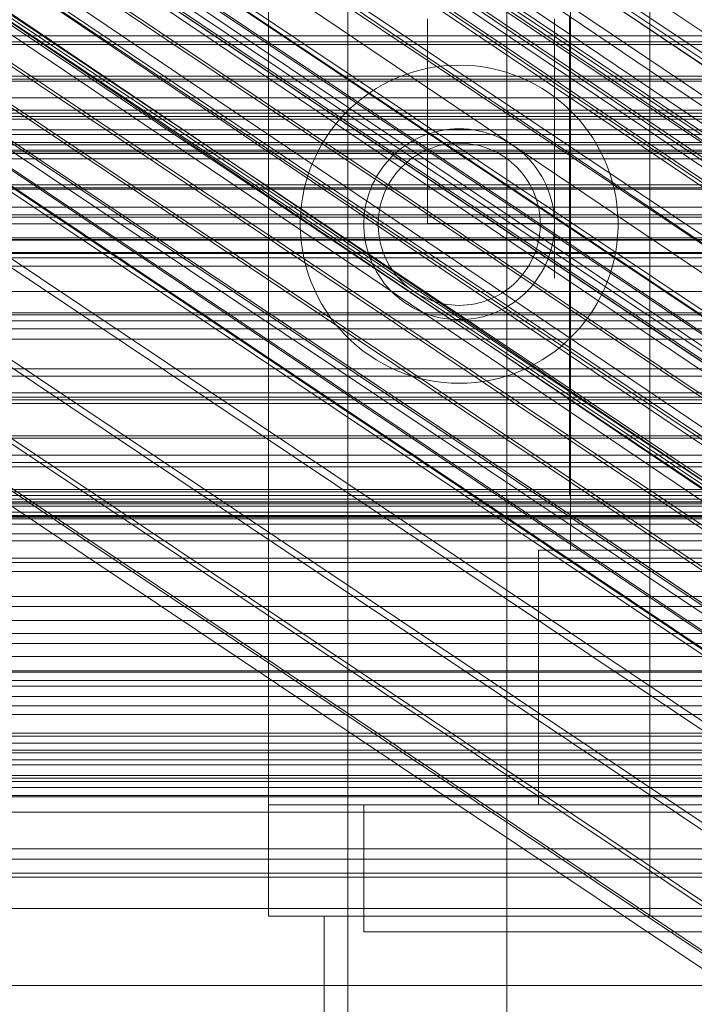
# Model space of a CAD drawing. Header units: millimetres. Extents: x -3490 to 61924, y -72580 to 6847.
# Tile 126 of 256: x -281 to -238, y -34808 to -34746. Entities that reach past the tile are written whole.
import ezdxf

# ---------------------------------------------------------------- set-up
doc = ezdxf.new("R2010")
doc.units = ezdxf.units.MM
for name, color, linetype, lineweight in [('COTAS_O', 1, 'Continuous', 0), ('COTAS_P', 1, 'Continuous', 0), ('frontal_briquetadora', 7, 'Continuous', 0), ('frontal_C01', 7, 'Continuous', 0), ('frontal_C02', 7, 'Continuous', 0), ('frontal_C03', 7, 'Continuous', 0), ('frontal_C05', 7, 'Continuous', 0), ('frontal_mezcladora', 7, 'Continuous', 0)]:
    doc.layers.add(name, color=color, linetype=linetype, lineweight=lineweight)
doc.dimstyles.new('R19_100', dxfattribs={"dimtxt": 250, "dimasz": 150, "dimexe": 150, "dimexo": 80, "dimgap": 100, "dimtad": 1, "dimtih": 1, "dimtoh": 1, "dimdsep": 46, "dimcen": 0.09, "dimadec": 0, "dimazin": 0, "dimtfac": 1, "dimtdec": 4, "dimtofl": 0, "dimtmove": 0, "dimatfit": 3, "dimfxl": 1, "dimtolj": 1, "dimtzin": 0, "dimarcsym": 0})

# ---------------------------------------------------------------- blocks, each defined once
blk = doc.blocks.new('DIM_R29_52')
at = {"layer": 'COTAS_P'}
for p, q in [((-1750, -34600), (-1600, -34555)), ((2600, -34600), (2450, -34555)), ((-1750, -35500), (-1750, -34600)), ((-1750, -34600), (2600, -34600)), ((-1750, -34600), (-1600, -34645)), ((2600, -34600), (2450, -34645)), ((2600, -35500), (2600, -34600))]:
    blk.add_line(p, q, dxfattribs=at)
blk.add_text('4350 P', height=250, dxfattribs=at).set_placement((425, -34500))
blk = doc.blocks.new('DIM_R29_60')
at = {"layer": 'COTAS_O'}
for p, q in [((-650, -33700), (50, -33700)), ((50, -33700), (5, -33850)), ((50, -34900), (50, -33700)), ((50, -33700), (95, -33850)), ((50, -34900), (5, -34750)), ((50, -34900), (95, -34750)), ((-650, -34900), (50, -34900))]:
    blk.add_line(p, q, dxfattribs=at)
blk.add_text('1200 O', height=250, rotation=90, dxfattribs=at).set_placement((-50, -34300))
blk = doc.blocks.new('DIM_R29_61')
at = {"layer": 'COTAS_O'}
for p, q in [((-650, -34200), (-500, -34155)), ((650, -34200), (500, -34155)), ((-650, -34900), (-650, -34200)), ((-650, -34200), (650, -34200)), ((-650, -34200), (-500, -34245)), ((650, -34200), (500, -34245)), ((650, -34900), (650, -34200))]:
    blk.add_line(p, q, dxfattribs=at)
blk.add_text('1300 O', height=250, dxfattribs=at).set_placement((0, -34100))
blk = doc.blocks.new('DIM_R29_66')
at = {"layer": 'COTAS_P'}
for p, q in [((-305, -34680), (395, -34680)), ((395, -34680), (350, -34830)), ((395, -36000), (395, -34680)), ((395, -34680), (440, -34830)), ((395, -36000), (350, -35850)), ((395, -36000), (440, -35850)), ((-305, -36000), (395, -36000))]:
    blk.add_line(p, q, dxfattribs=at)
blk.add_text('1320 P', height=250, rotation=90, dxfattribs=at).set_placement((295, -35340))

msp = doc.modelspace()

# ---------------------------------------------------------------- linework, layer by layer
at = {"layer": 'frontal_briquetadora'}
for p, q in [((-430, -34750), (-210, -34750)), ((-320, -34750), (-210, -34750)), ((-490, -34760), (490, -34760)), ((-490, -34760), (340, -34760))]:
    msp.add_line(p, q, dxfattribs=at)
at = {"layer": 'frontal_C01'}
for p, q in [((-250, -33373.251), (-250, -35948.844)), ((-250, -35953.656), (-250, -33378.064)), ((-362.578, -34664.745), (-148.779, -34808.973)), ((-360.017, -34665.724), (-146.218, -34809.952)), ((-363.648, -34666.6), (-149.85, -34810.829)), ((-361.352, -34667.478), (-147.554, -34811.707)), ((-364.471, -34668.231), (-150.672, -34812.459)), ((-362.596, -34668.948), (-148.798, -34813.176)), ((-364.989, -34669.525), (-151.191, -34813.754)), ((-363.664, -34670.032), (-149.865, -34814.26)), ((-365.168, -34670.395), (-151.369, -34814.623)), ((-364.995, -34670.781), (-151.196, -34815.01)), ((-364.482, -34670.657), (-150.683, -34814.886)), ((-349.002, -34671.814), (-164.693, -34796.149)), ((-352.519, -34677.329), (-168.21, -34801.664)), ((-345.291, -34680.092), (-160.982, -34804.427)), ((-355.541, -34682.566), (-171.232, -34806.901)), ((-349.061, -34685.044), (-164.752, -34809.378)), ((-357.863, -34687.168), (-173.554, -34811.502)), ((-352.572, -34689.191), (-168.263, -34813.525)), ((-359.326, -34690.82), (-175.016, -34815.155)), ((-355.584, -34692.251), (-171.275, -34816.586)), ((-359.83, -34693.275), (-175.521, -34817.61)), ((-359.341, -34694.365), (-175.032, -34818.7)), ((-357.893, -34694.016), (-173.584, -34818.351)), ((-440, -34747.533), (440, -34747.533)), ((-440, -34747.708), (440, -34747.708)), ((440, -34749.694), (-440, -34749.694)), ((-440, -34749.888), (440, -34749.888)), ((-311.15, -34751.836), (311.15, -34751.836)), ((-440, -34752.019), (440, -34752.019)), ((-440, -34752.221), (440, -34752.221)), ((-311.15, -34752.404), (311.15, -34752.404)), ((-440, -34754.352), (440, -34754.352)), ((-440, -34754.547), (440, -34754.547)), ((-440, -34756.533), (440, -34756.533)), ((-440, -34756.707), (440, -34756.707)), ((-440, -34758.412), (440, -34758.412)), ((-440, -34758.555), (440, -34758.555)), ((-311.15, -34758.419), (311.15, -34758.419)), ((-311.15, -34758.968), (311.15, -34758.968)), ((-440, -34759.864), (440, -34759.864)), ((-440, -34759.964), (440, -34759.964)), ((-440, -34760.787), (440, -34760.787)), ((-440, -34760.839), (440, -34760.839)), ((-440, -34761.12), (440, -34761.12)), ((-311.15, -34764.573), (311.15, -34764.573)), ((-311.15, -34765.066), (311.15, -34765.066)), ((-311.15, -34769.878), (311.15, -34769.878)), ((-311.15, -34770.281), (311.15, -34770.281)), ((-311.15, -34773.974), (311.15, -34773.974)), ((-311.15, -34774.258), (311.15, -34774.258)), ((-311.15, -34776.58), (311.15, -34776.58)), ((-311.15, -34776.727), (311.15, -34776.727)), ((-311.15, -34777.519), (311.15, -34777.519))]:
    msp.add_line(p, q, dxfattribs=at)
at = {"layer": 'frontal_C02'}
for p, q in [((-250, -32921.727), (-250, -35767.183)), ((-250, -35771.953), (-250, -32926.497)), ((-334.938, -34683.924), (-150.629, -34807.179)), ((-355.53, -34686.023), (-141.731, -34828.998)), ((-355.017, -34685.967), (-141.218, -34828.942)), ((-331.197, -34686.098), (-146.887, -34809.352)), ((-356.348, -34686.585), (-142.549, -34829.561)), ((-354.844, -34686.421), (-141.045, -34829.397)), ((-337.95, -34686.833), (-153.641, -34810.088)), ((-355.022, -34687.355), (-141.224, -34830.331)), ((-357.415, -34687.616), (-143.617, -34830.591)), ((-355.541, -34688.705), (-141.742, -34831.681)), ((-358.659, -34689.045), (-144.861, -34832.02)), ((-332.659, -34689.907), (-148.35, -34813.162)), ((-356.363, -34690.379), (-142.565, -34833.354)), ((-146.196, -34833.75), (-359.995, -34690.774)), ((-341.461, -34690.866), (-157.152, -34814.12)), ((-357.434, -34692.262), (-143.635, -34835.238)), ((-361.332, -34692.687), (-147.533, -34835.662)), ((-358.68, -34694.227), (-144.881, -34837.202)), ((-362.578, -34694.652), (-148.779, -34837.627)), ((-334.981, -34694.63), (-150.672, -34817.885)), ((-360.017, -34696.139), (-146.218, -34839.115)), ((-160.922, -34819.001), (-345.231, -34695.747)), ((-363.648, -34696.535), (-149.85, -34839.51)), ((-361.352, -34697.869), (-147.554, -34840.844)), ((-364.471, -34698.209), (-150.672, -34841.184)), ((-362.596, -34699.298), (-148.798, -34842.273)), ((-364.989, -34699.558), (-151.191, -34842.534)), ((-338.003, -34699.946), (-153.694, -34823.2)), ((-365.168, -34700.492), (-151.369, -34843.468)), ((-363.664, -34700.329), (-149.865, -34843.304)), ((-364.995, -34700.947), (-151.196, -34843.922)), ((-364.482, -34700.891), (-150.683, -34843.866)), ((-349.002, -34701.144), (-164.693, -34824.398)), ((-341.52, -34705.491), (-157.211, -34828.745)), ((-352.519, -34706.689), (-168.21, -34829.943)), ((-345.291, -34710.888), (-160.982, -34834.142)), ((-355.541, -34712.004), (-171.232, -34835.259)), ((-349.061, -34715.769), (-164.752, -34839.023)), ((-357.863, -34716.728), (-173.554, -34839.982)), ((-352.572, -34719.801), (-168.263, -34843.056)), ((-359.326, -34720.537), (-175.016, -34843.792)), ((-355.584, -34722.71), (-171.275, -34845.965)), ((-359.83, -34723.173), (-175.521, -34846.427)), ((-359.341, -34724.456), (-175.032, -34847.71)), ((-357.893, -34724.298), (-173.584, -34847.553)), ((430, -34772.309), (-430, -34772.309)), ((430, -34777.309), (-430, -34777.309))]:
    msp.add_line(p, q, dxfattribs=at)
at = {"layer": 'frontal_C03'}
for p, q in [((-1250, -34747.145), (1250, -34747.145)), ((1250, -34749.997), (-1250, -34749.997)), ((1250, -34751.054), (-1250, -34751.054)), ((-1250, -34753.07), (1250, -34753.07)), ((1250, -34753.361), (-1250, -34753.361)), ((-1250, -34753.868), (1250, -34753.868)), ((1250, -34754.015), (-1250, -34754.015)), ((-1250, -34754.452), (1250, -34754.452)), ((1250, -34754.896), (-1250, -34754.896)), ((-1250, -34756.79), (1250, -34756.79)), ((-1250, -34757.92), (1250, -34757.92)), ((-1250, -34761.639), (1250, -34761.639)), ((-1250, -34763.236), (1250, -34763.236)), ((1250, -34764.703), (-1250, -34764.703)), ((1250, -34765.584), (-1250, -34765.584)), ((1250, -34766.237), (-1250, -34766.237)), ((-1250, -34768.083), (1250, -34768.083)), ((1250, -34768.545), (-1250, -34768.545)), ((-1250, -34769.602), (1250, -34769.602)), ((-1250, -34770.038), (1250, -34770.038)), ((1250, -34772.454), (-1250, -34772.454)), ((1250, -34773.512), (-1250, -34773.512)), ((-1268, -34776.056), (1268, -34776.056)), ((-1250, -34775.683), (1250, -34775.683)), ((1250, -34775.819), (-1250, -34775.819)), ((-1268, -34776.28), (1268, -34776.28)), ((-1268, -34776.445), (1268, -34776.445)), ((1250, -34776.473), (-1250, -34776.473)), ((-1268, -34777.102), (1268, -34777.102)), ((1250, -34777.354), (-1250, -34777.354)), ((-1268, -34777.42), (1268, -34777.42)), ((1250, -34777.864), (-1250, -34777.864)), ((-1268, -34778.466), (1268, -34778.466)), ((-1268, -34778.915), (1268, -34778.915)), ((-1268, -34780.278), (1268, -34780.278)), ((-1268, -34780.828), (1268, -34780.828)), ((-1268, -34782.416), (1268, -34782.416)), ((1268, -34783.029), (-1268, -34783.029)), ((-1250, -34783.921), (1250, -34783.921)), ((-1268, -34784.733), (1268, -34784.733)), ((-1268, -34785.368), (1268, -34785.368)), ((-1250, -34786.18), (1250, -34786.18)), ((-1268, -34787.072), (1268, -34787.072)), ((1250, -34787.16), (-1250, -34787.16)), ((-1268, -34787.685), (1268, -34787.685)), ((1250, -34788.042), (-1250, -34788.042)), ((1250, -34788.695), (-1250, -34788.695)), ((-1268, -34789.273), (1268, -34789.273)), ((-1268, -34789.823), (1268, -34789.823)), ((-1268, -34791.186), (1268, -34791.186)), ((1250, -34791.003), (-1250, -34791.003)), ((-1268, -34791.635), (1268, -34791.635)), ((-1250, -34792.06), (1250, -34792.06)), ((-1268, -34792.681), (1268, -34792.681)), ((-1250, -34792.237), (1250, -34792.237)), ((-1268, -34792.999), (1268, -34792.999)), ((-1268, -34793.656), (1268, -34793.656)), ((-1268, -34793.821), (1268, -34793.821)), ((-1268, -34794.045), (1268, -34794.045)), ((-1250, -34794.418), (1250, -34794.418)), ((1250, -34794.912), (-1250, -34794.912)), ((1250, -34795.969), (-1250, -34795.969)), ((1250, -34798.277), (-1250, -34798.277)), ((1250, -34798.93), (-1250, -34798.93)), ((1250, -34799.812), (-1250, -34799.812)), ((-1250, -34800.063), (1250, -34800.063)), ((-1250, -34802.018), (1250, -34802.018)), ((-1250, -34806.865), (1250, -34806.865))]:
    msp.add_line(p, q, dxfattribs=at)
at = {"layer": 'frontal_C05'}
for p, q in [((-265, -34742.5), (-265, -34802.5)), ((-241, -34742.5), (-241, -34802.5)), ((-265, -34745.5), (-265, -34795.5)), ((-246, -34779.5), (-246, -34745.5)), ((-241, -34745.5), (-241, -34795.5)), ((-246.05, -34745.977), (-246.05, -34746.538)), ((-246, -34746.594), (-246, -34746.031)), ((-265, -34746.5), (-265, -34746.516)), ((-265, -34746.516), (-265, -34746.562)), ((-265, -34746.562), (-265, -34746.64)), ((-265, -34746.64), (-265, -34746.748)), ((-265, -34746.748), (-265, -34746.887)), ((-265, -34746.887), (-265, -34747.055)), ((-246.05, -34746.5), (-246.05, -34746.516)), ((-246.05, -34746.562), (-246.05, -34746.516)), ((-246.05, -34746.538), (-246.05, -34747.13)), ((-246.05, -34746.64), (-246.05, -34746.562)), ((-246.05, -34746.748), (-246.05, -34746.64)), ((-246.05, -34746.887), (-246.05, -34746.748)), ((-246.05, -34747.055), (-246.05, -34746.887)), ((-246, -34747.187), (-246, -34746.594)), ((-265, -34747.055), (-265, -34747.254)), ((-265, -34747.254), (-265, -34747.482)), ((-265, -34747.482), (-265, -34747.738)), ((-246.05, -34747.254), (-246.05, -34747.055)), ((-246.05, -34747.13), (-246.05, -34747.751)), ((-246.05, -34747.482), (-246.05, -34747.254)), ((-246.05, -34747.738), (-246.05, -34747.482)), ((-246, -34747.81), (-246, -34747.187)), ((-265, -34747.738), (-265, -34748.022)), ((-265, -34748.022), (-265, -34748.334)), ((-246.05, -34748.022), (-246.05, -34747.738)), ((-246.05, -34747.751), (-246.05, -34748.401)), ((-246.05, -34748.334), (-246.05, -34748.022)), ((-246, -34748.46), (-246, -34747.81)), ((-265, -34748.334), (-265, -34748.672)), ((-265, -34748.672), (-265, -34749.036)), ((-246.05, -34748.672), (-246.05, -34748.334)), ((-246.05, -34748.401), (-246.05, -34749.076)), ((-246.05, -34749.036), (-246.05, -34748.672)), ((-246, -34749.137), (-246, -34748.46)), ((-265, -34749.036), (-265, -34749.424)), ((-265, -34749.424), (-265, -34749.837)), ((-255.948, -34749.444), (-256.42, -34749.603)), ((-255.468, -34749.309), (-255.948, -34749.444)), ((-254.981, -34749.198), (-255.468, -34749.309)), ((-254.49, -34749.112), (-254.981, -34749.198)), ((-253.996, -34749.05), (-254.49, -34749.112)), ((-253.498, -34749.012), (-253.996, -34749.05)), ((-253, -34749), (-253.498, -34749.012)), ((-253, -34749), (-252.502, -34749.012)), ((-252.004, -34749.05), (-252.502, -34749.012)), ((-251.51, -34749.112), (-252.004, -34749.05)), ((-251.019, -34749.198), (-251.51, -34749.112)), ((-250.532, -34749.309), (-251.019, -34749.198)), ((-250.052, -34749.444), (-250.532, -34749.309)), ((-249.58, -34749.603), (-250.052, -34749.444)), ((-246.05, -34749.424), (-246.05, -34749.036)), ((-246.05, -34749.076), (-246.05, -34749.777)), ((-246.05, -34749.837), (-246.05, -34749.424)), ((-246, -34749.838), (-246, -34749.137)), ((-265, -34749.837), (-265, -34750.272)), ((-257.339, -34749.99), (-257.783, -34750.218)), ((-256.884, -34749.785), (-257.339, -34749.99)), ((-256.42, -34749.603), (-256.884, -34749.785)), ((-249.116, -34749.785), (-249.58, -34749.603)), ((-248.661, -34749.99), (-249.116, -34749.785)), ((-248.217, -34750.218), (-248.661, -34749.99)), ((-246.05, -34749.777), (-246.05, -34750.5)), ((-246.05, -34750.272), (-246.05, -34749.837)), ((-246, -34750.562), (-246, -34749.838)), ((-265, -34750.272), (-265, -34750.729)), ((-265, -34750.729), (-265, -34751.206)), ((-258.633, -34750.738), (-259.038, -34751.029)), ((-258.214, -34750.467), (-258.633, -34750.738)), ((-257.783, -34750.218), (-258.214, -34750.467)), ((-247.786, -34750.467), (-248.217, -34750.218)), ((-247.367, -34750.738), (-247.786, -34750.467)), ((-246.962, -34751.029), (-247.367, -34750.738)), ((-246.05, -34750.729), (-246.05, -34750.272)), ((-246.05, -34750.5), (-246.05, -34751.244)), ((-246.05, -34751.206), (-246.05, -34750.729)), ((-246, -34751.306), (-246, -34750.562)), ((-265, -34751.206), (-265, -34751.703)), ((-259.428, -34751.34), (-259.802, -34751.669)), ((-259.038, -34751.029), (-259.428, -34751.34)), ((-246.572, -34751.34), (-246.962, -34751.029)), ((-246.198, -34751.669), (-246.572, -34751.34)), ((-246.05, -34751.703), (-246.05, -34751.206)), ((-246.05, -34751.244), (-246.05, -34752.008)), ((-246, -34752.07), (-246, -34751.306)), ((-265, -34751.703), (-265, -34752.218)), ((-259.802, -34751.669), (-260.159, -34752.018)), ((-245.841, -34752.018), (-246.198, -34751.669)), ((-246.05, -34752.218), (-246.05, -34751.703)), ((-265, -34752.218), (-265, -34752.75)), ((-260.498, -34752.383), (-260.818, -34752.765)), ((-260.159, -34752.018), (-260.498, -34752.383)), ((-246.05, -34752.008), (-246.05, -34752.789)), ((-246.05, -34752.75), (-246.05, -34752.218)), ((-246, -34752.851), (-246, -34752.07)), ((-245.502, -34752.383), (-245.841, -34752.018)), ((-245.182, -34752.765), (-245.502, -34752.383)), ((-265, -34752.75), (-265, -34753.297)), ((-261.119, -34753.163), (-261.4, -34753.575)), ((-260.818, -34752.765), (-261.119, -34753.163)), ((-254.481, -34753.186), (-254.769, -34753.267)), ((-254.189, -34753.119), (-254.481, -34753.186)), ((-253.894, -34753.067), (-254.189, -34753.119)), ((-253.597, -34753.03), (-253.894, -34753.067)), ((-253.299, -34753.007), (-253.597, -34753.03)), ((-253, -34753), (-253.299, -34753.007)), ((-253, -34753), (-252.701, -34753.007)), ((-252.403, -34753.03), (-252.701, -34753.007)), ((-252.106, -34753.067), (-252.403, -34753.03)), ((-251.811, -34753.119), (-252.106, -34753.067)), ((-251.519, -34753.186), (-251.811, -34753.119)), ((-251.231, -34753.267), (-251.519, -34753.186)), ((-246.05, -34753.297), (-246.05, -34752.75)), ((-246.05, -34752.789), (-246.05, -34753.586)), ((-246, -34753.647), (-246, -34752.851)), ((-244.881, -34753.163), (-245.182, -34752.765)), ((-244.6, -34753.575), (-244.881, -34753.163)), ((-265, -34753.297), (-265, -34753.859)), ((-261.4, -34753.575), (-261.66, -34754)), ((-255.87, -34753.731), (-256.129, -34753.88)), ((-255.603, -34753.594), (-255.87, -34753.731)), ((-255.331, -34753.471), (-255.603, -34753.594)), ((-255.052, -34753.362), (-255.331, -34753.471)), ((-254.769, -34753.267), (-255.052, -34753.362)), ((-250.948, -34753.362), (-251.231, -34753.267)), ((-250.669, -34753.471), (-250.948, -34753.362)), ((-250.397, -34753.594), (-250.669, -34753.471)), ((-250.13, -34753.731), (-250.397, -34753.594)), ((-249.871, -34753.88), (-250.13, -34753.731)), ((-246.05, -34753.859), (-246.05, -34753.297)), ((-246.05, -34753.586), (-246.05, -34754.396)), ((-246, -34754.456), (-246, -34753.647)), ((-244.34, -34754), (-244.6, -34753.575)), ((-265, -34753.859), (-265, -34754.433)), ((-265, -34754.433), (-265, -34755.019)), ((-261.899, -34754.438), (-262.115, -34754.887)), ((-261.66, -34754), (-261.899, -34754.438)), ((-256.857, -34754.404), (-257.081, -34754.602)), ((-256.623, -34754.217), (-256.857, -34754.404)), ((-256.38, -34754.043), (-256.623, -34754.217)), ((-256.129, -34753.88), (-256.38, -34754.043)), ((-255.439, -34754.521), (-255.213, -34754.405)), ((-255.213, -34754.405), (-254.981, -34754.3)), ((-254.981, -34754.3), (-254.744, -34754.208)), ((-254.744, -34754.208), (-254.503, -34754.127)), ((-254.503, -34754.127), (-254.258, -34754.058)), ((-254.258, -34754.058), (-254.011, -34754.001)), ((-254.011, -34754.001), (-253.76, -34753.957)), ((-253.76, -34753.957), (-253.508, -34753.925)), ((-253.508, -34753.925), (-253.254, -34753.906)), ((-253, -34753.9), (-253.254, -34753.906)), ((-253, -34753.9), (-252.746, -34753.906)), ((-252.746, -34753.906), (-252.492, -34753.925)), ((-252.492, -34753.925), (-252.24, -34753.957)), ((-252.24, -34753.957), (-251.989, -34754.001)), ((-251.989, -34754.001), (-251.742, -34754.058)), ((-251.742, -34754.058), (-251.497, -34754.127)), ((-251.497, -34754.127), (-251.256, -34754.208)), ((-251.256, -34754.208), (-251.019, -34754.3)), ((-251.019, -34754.3), (-250.787, -34754.405)), ((-250.787, -34754.405), (-250.561, -34754.521)), ((-249.62, -34754.043), (-249.871, -34753.88)), ((-249.377, -34754.217), (-249.62, -34754.043)), ((-249.143, -34754.404), (-249.377, -34754.217)), ((-248.919, -34754.602), (-249.143, -34754.404)), ((-246.05, -34754.433), (-246.05, -34753.859)), ((-246.05, -34754.396), (-246.05, -34755.217)), ((-246.05, -34755.019), (-246.05, -34754.433)), ((-246, -34755.277), (-246, -34754.456)), ((-244.101, -34754.438), (-244.34, -34754)), ((-243.885, -34754.887), (-244.101, -34754.438)), ((-265, -34755.019), (-265, -34755.614)), ((-262.115, -34754.887), (-262.309, -34755.347)), ((-257.499, -34755.03), (-257.691, -34755.259)), ((-257.295, -34754.811), (-257.499, -34755.03)), ((-257.081, -34754.602), (-257.295, -34754.811)), ((-256.278, -34755.093), (-256.079, -34754.935)), ((-256.079, -34754.935), (-255.873, -34754.786)), ((-255.873, -34754.786), (-255.659, -34754.648)), ((-255.659, -34754.648), (-255.439, -34754.521)), ((-250.561, -34754.521), (-250.341, -34754.648)), ((-250.341, -34754.648), (-250.127, -34754.786)), ((-250.127, -34754.786), (-249.921, -34754.935)), ((-249.921, -34754.935), (-249.722, -34755.093)), ((-248.705, -34754.811), (-248.919, -34754.602)), ((-248.501, -34755.03), (-248.705, -34754.811)), ((-248.309, -34755.259), (-248.501, -34755.03)), ((-246.05, -34755.614), (-246.05, -34755.019)), ((-243.691, -34755.347), (-243.885, -34754.887)), ((-265, -34755.617), (-265, -34755.604)), ((-265, -34755.614), (-265, -34756.218)), ((-265, -34755.638), (-265, -34755.617)), ((-265, -34755.667), (-265, -34755.638)), ((-265, -34755.705), (-265, -34755.667)), ((-262.309, -34755.347), (-262.479, -34755.815)), ((-257.872, -34755.498), (-258.04, -34755.745)), ((-257.691, -34755.259), (-257.872, -34755.498)), ((-256.987, -34755.82), (-256.824, -34755.625)), ((-256.824, -34755.625), (-256.651, -34755.439)), ((-256.651, -34755.439), (-256.469, -34755.261)), ((-256.469, -34755.261), (-256.278, -34755.093)), ((-249.722, -34755.093), (-249.531, -34755.261)), ((-249.531, -34755.261), (-249.349, -34755.439)), ((-249.349, -34755.439), (-249.176, -34755.625)), ((-249.176, -34755.625), (-249.013, -34755.82)), ((-248.128, -34755.498), (-248.309, -34755.259)), ((-247.96, -34755.745), (-248.128, -34755.498)), ((-247, -34755.604), (-247, -34755.617)), ((-247, -34755.617), (-247, -34755.638)), ((-247, -34755.638), (-247, -34755.667)), ((-247, -34755.667), (-247, -34755.705)), ((-246.05, -34755.217), (-246.05, -34756.048)), ((-246.05, -34756.218), (-246.05, -34755.614)), ((-246, -34756.106), (-246, -34755.277)), ((-243.521, -34755.815), (-243.691, -34755.347)), ((-265, -34755.751), (-265, -34755.705)), ((-265, -34755.805), (-265, -34755.751)), ((-265, -34755.867), (-265, -34755.805)), ((-265, -34755.937), (-265, -34755.867)), ((-265, -34756.014), (-265, -34755.937)), ((-265, -34756.099), (-265, -34756.014)), ((-265, -34756.191), (-265, -34756.099)), ((-265, -34756.29), (-265, -34756.191)), ((-265, -34756.218), (-265, -34756.829)), ((-265, -34756.395), (-265, -34756.29)), ((-262.626, -34756.292), (-262.749, -34756.775)), ((-262.479, -34755.815), (-262.626, -34756.292)), ((-258.339, -34756.263), (-258.469, -34756.532)), ((-258.196, -34756), (-258.339, -34756.263)), ((-258.04, -34755.745), (-258.196, -34756)), ((-257.417, -34756.45), (-257.284, -34756.233)), ((-257.284, -34756.233), (-257.141, -34756.023)), ((-257.141, -34756.023), (-256.987, -34755.82)), ((-249.013, -34755.82), (-248.859, -34756.023)), ((-248.859, -34756.023), (-248.716, -34756.233)), ((-248.716, -34756.233), (-248.583, -34756.45)), ((-247.804, -34756), (-247.96, -34755.745)), ((-247.661, -34756.263), (-247.804, -34756)), ((-247.531, -34756.532), (-247.661, -34756.263)), ((-247, -34755.705), (-247, -34755.751)), ((-247, -34755.751), (-247, -34755.805)), ((-247, -34755.805), (-247, -34755.867)), ((-247, -34755.867), (-247, -34755.937)), ((-247, -34755.937), (-247, -34756.014)), ((-247, -34756.014), (-247, -34756.099)), ((-247, -34756.099), (-247, -34756.191)), ((-247, -34756.191), (-247, -34756.29)), ((-247, -34756.29), (-247, -34756.395)), ((-246.05, -34756.048), (-246.05, -34756.886)), ((-246.05, -34756.829), (-246.05, -34756.218)), ((-246, -34756.943), (-246, -34756.106)), ((-243.374, -34756.292), (-243.521, -34755.815)), ((-243.251, -34756.775), (-243.374, -34756.292)), ((-265, -34756.508), (-265, -34756.395)), ((-265, -34756.626), (-265, -34756.508)), ((-265, -34756.75), (-265, -34756.626)), ((-265, -34756.88), (-265, -34756.75)), ((-265, -34756.829), (-265, -34757.446)), ((-265, -34757.015), (-265, -34756.88)), ((-262.749, -34756.775), (-262.848, -34757.264)), ((-258.585, -34756.808), (-258.688, -34757.089)), ((-258.469, -34756.532), (-258.585, -34756.808)), ((-257.747, -34757.137), (-257.649, -34756.902)), ((-257.649, -34756.902), (-257.538, -34756.673)), ((-257.538, -34756.673), (-257.417, -34756.45)), ((-248.583, -34756.45), (-248.462, -34756.673)), ((-248.462, -34756.673), (-248.351, -34756.902)), ((-248.351, -34756.902), (-248.253, -34757.137)), ((-247.415, -34756.808), (-247.531, -34756.532)), ((-247.312, -34757.089), (-247.415, -34756.808)), ((-247, -34756.395), (-247, -34756.508)), ((-247, -34756.508), (-247, -34756.626)), ((-247, -34756.626), (-247, -34756.75)), ((-247, -34756.75), (-247, -34756.88)), ((-247, -34756.88), (-247, -34757.015)), ((-246.05, -34757.446), (-246.05, -34756.829)), ((-246.05, -34756.886), (-246.05, -34757.73)), ((-243.152, -34757.264), (-243.251, -34756.775)), ((-265, -34757.155), (-265, -34757.015)), ((-265, -34757.3), (-265, -34757.155)), ((-265, -34757.449), (-265, -34757.3)), ((-265, -34757.446), (-265, -34758.066)), ((-265, -34757.602), (-265, -34757.449)), ((-262.848, -34757.264), (-262.922, -34757.757)), ((-258.776, -34757.375), (-258.85, -34757.665)), ((-258.688, -34757.089), (-258.776, -34757.375)), ((-257.909, -34757.619), (-257.834, -34757.376)), ((-257.834, -34757.376), (-257.747, -34757.137)), ((-248.253, -34757.137), (-248.166, -34757.376)), ((-248.166, -34757.376), (-248.091, -34757.619)), ((-247.224, -34757.375), (-247.312, -34757.089)), ((-247.15, -34757.665), (-247.224, -34757.375)), ((-247, -34757.015), (-247, -34757.155)), ((-247, -34757.155), (-247, -34757.3)), ((-247, -34757.3), (-247, -34757.449)), ((-247, -34757.449), (-247, -34757.602)), ((-246.05, -34758.066), (-246.05, -34757.446)), ((-246, -34757.785), (-246, -34756.943)), ((-243.078, -34757.757), (-243.152, -34757.264)), ((-265, -34757.758), (-265, -34757.602)), ((-265, -34757.917), (-265, -34757.758)), ((-265, -34758.079), (-265, -34757.917)), ((-265, -34758.066), (-265, -34758.688)), ((-265, -34758.243), (-265, -34758.079)), ((-262.922, -34757.757), (-262.972, -34758.253)), ((-258.909, -34757.958), (-258.953, -34758.254)), ((-258.85, -34757.665), (-258.909, -34757.958)), ((-258.06, -34758.366), (-258.023, -34758.114)), ((-258.023, -34758.114), (-257.972, -34757.865)), ((-257.972, -34757.865), (-257.909, -34757.619)), ((-248.091, -34757.619), (-248.028, -34757.865)), ((-248.028, -34757.865), (-247.977, -34758.114)), ((-247.977, -34758.114), (-247.94, -34758.366)), ((-247.091, -34757.958), (-247.15, -34757.665)), ((-247.047, -34758.254), (-247.091, -34757.958)), ((-247, -34757.602), (-247, -34757.758)), ((-247, -34757.758), (-247, -34757.917)), ((-247, -34757.917), (-247, -34758.079)), ((-247, -34758.079), (-247, -34758.243)), ((-246.05, -34757.73), (-246.05, -34758.576)), ((-246.05, -34758.688), (-246.05, -34758.066)), ((-246, -34758.63), (-246, -34757.785)), ((-243.028, -34758.253), (-243.078, -34757.757)), ((-265, -34758.41), (-265, -34758.243)), ((-265, -34758.577), (-265, -34758.41)), ((-265, -34758.746), (-265, -34758.577)), ((-265, -34758.688), (-265, -34759.312)), ((-265, -34758.915), (-265, -34758.746)), ((-262.972, -34758.253), (-262.997, -34758.751)), ((-262.997, -34758.751), (-262.997, -34759.249)), ((-258.983, -34758.552), (-258.998, -34758.85)), ((-258.953, -34758.254), (-258.983, -34758.552)), ((-258.098, -34758.873), (-258.086, -34758.619)), ((-258.086, -34758.619), (-258.06, -34758.366)), ((-247.94, -34758.366), (-247.914, -34758.619)), ((-247.914, -34758.619), (-247.902, -34758.873)), ((-247.017, -34758.552), (-247.047, -34758.254)), ((-247.002, -34758.85), (-247.017, -34758.552)), ((-247, -34758.243), (-247, -34758.41)), ((-247, -34758.41), (-247, -34758.577)), ((-247, -34758.577), (-247, -34758.746)), ((-247, -34758.746), (-247, -34758.915)), ((-246.05, -34758.576), (-246.05, -34759.424)), ((-246.05, -34759.312), (-246.05, -34758.688)), ((-246, -34759.476), (-246, -34758.63)), ((-243.003, -34758.751), (-243.028, -34758.253)), ((-243.003, -34759.249), (-243.003, -34758.751)), ((-265, -34759.085), (-265, -34758.915)), ((-265, -34759.254), (-265, -34759.085)), ((-265, -34759.423), (-265, -34759.254)), ((-265, -34759.312), (-265, -34759.934)), ((-262.997, -34759.249), (-262.972, -34759.747)), ((-258.998, -34758.85), (-258.998, -34759.15)), ((-258.998, -34759.15), (-258.983, -34759.448)), ((-258.098, -34759.127), (-258.098, -34758.873)), ((-258.086, -34759.381), (-258.098, -34759.127)), ((-258.06, -34759.634), (-258.086, -34759.381)), ((-247.914, -34759.381), (-247.94, -34759.634)), ((-247.902, -34759.127), (-247.914, -34759.381)), ((-247.902, -34758.873), (-247.902, -34759.127)), ((-247.017, -34759.448), (-247.002, -34759.15)), ((-247.002, -34759.15), (-247.002, -34758.85)), ((-247, -34758.915), (-247, -34759.085)), ((-247, -34759.085), (-247, -34759.254)), ((-247, -34759.254), (-247, -34759.423)), ((-246.05, -34759.934), (-246.05, -34759.312)), ((-243.028, -34759.747), (-243.003, -34759.249)), ((-265, -34759.59), (-265, -34759.423)), ((-265, -34759.757), (-265, -34759.59)), ((-265, -34759.921), (-265, -34759.757)), ((-265, -34760.083), (-265, -34759.921)), ((-265, -34759.934), (-265, -34760.554)), ((-262.972, -34759.747), (-262.922, -34760.243)), ((-258.983, -34759.448), (-258.953, -34759.746)), ((-258.953, -34759.746), (-258.909, -34760.042)), ((-258.023, -34759.886), (-258.06, -34759.634)), ((-257.972, -34760.135), (-258.023, -34759.886)), ((-247.977, -34759.886), (-248.028, -34760.135)), ((-247.94, -34759.634), (-247.977, -34759.886)), ((-247.091, -34760.042), (-247.047, -34759.746)), ((-247.047, -34759.746), (-247.017, -34759.448)), ((-247, -34759.423), (-247, -34759.59)), ((-247, -34759.59), (-247, -34759.757)), ((-247, -34759.757), (-247, -34759.921)), ((-247, -34759.921), (-247, -34760.083)), ((-246.05, -34759.424), (-246.05, -34760.27)), ((-246.05, -34760.554), (-246.05, -34759.934)), ((-246, -34760.321), (-246, -34759.476)), ((-243.078, -34760.243), (-243.028, -34759.747)), ((-265, -34760.242), (-265, -34760.083)), ((-265, -34760.398), (-265, -34760.242)), ((-265, -34760.551), (-265, -34760.398)), ((-265, -34760.7), (-265, -34760.551)), ((-265, -34760.554), (-265, -34761.171)), ((-262.922, -34760.243), (-262.848, -34760.736)), ((-258.909, -34760.042), (-258.85, -34760.335)), ((-258.85, -34760.335), (-258.776, -34760.625)), ((-258.776, -34760.625), (-258.688, -34760.911)), ((-257.909, -34760.381), (-257.972, -34760.135)), ((-257.834, -34760.624), (-257.909, -34760.381)), ((-257.747, -34760.863), (-257.834, -34760.624)), ((-248.166, -34760.624), (-248.253, -34760.863)), ((-248.091, -34760.381), (-248.166, -34760.624)), ((-248.028, -34760.135), (-248.091, -34760.381)), ((-247.312, -34760.911), (-247.224, -34760.625)), ((-247.224, -34760.625), (-247.15, -34760.335)), ((-247.15, -34760.335), (-247.091, -34760.042)), ((-247, -34760.083), (-247, -34760.242)), ((-247, -34760.242), (-247, -34760.398)), ((-247, -34760.398), (-247, -34760.551)), ((-247, -34760.551), (-247, -34760.7)), ((-246.05, -34760.27), (-246.05, -34761.114)), ((-246.05, -34761.171), (-246.05, -34760.554)), ((-246, -34761.163), (-246, -34760.321)), ((-243.152, -34760.736), (-243.078, -34760.243)), ((-265, -34760.845), (-265, -34760.7)), ((-265, -34760.985), (-265, -34760.845)), ((-265, -34761.12), (-265, -34760.985)), ((-265, -34761.25), (-265, -34761.12)), ((-265, -34761.171), (-265, -34761.782)), ((-265, -34761.374), (-265, -34761.25)), ((-262.848, -34760.736), (-262.749, -34761.225)), ((-262.749, -34761.225), (-262.626, -34761.708)), ((-258.688, -34760.911), (-258.585, -34761.192)), ((-258.585, -34761.192), (-258.469, -34761.468)), ((-257.649, -34761.098), (-257.747, -34760.863)), ((-257.538, -34761.327), (-257.649, -34761.098)), ((-248.351, -34761.098), (-248.462, -34761.327)), ((-248.253, -34760.863), (-248.351, -34761.098)), ((-247.531, -34761.468), (-247.415, -34761.192)), ((-247.415, -34761.192), (-247.312, -34760.911)), ((-247, -34760.7), (-247, -34760.845)), ((-247, -34760.845), (-247, -34760.985)), ((-247, -34760.985), (-247, -34761.12)), ((-247, -34761.12), (-247, -34761.25)), ((-247, -34761.25), (-247, -34761.374)), ((-246.05, -34761.114), (-246.05, -34761.952)), ((-246.05, -34761.782), (-246.05, -34761.171)), ((-246, -34761.999), (-246, -34761.163)), ((-243.374, -34761.708), (-243.251, -34761.225)), ((-243.251, -34761.225), (-243.152, -34760.736)), ((-265, -34761.492), (-265, -34761.374)), ((-265, -34761.605), (-265, -34761.492)), ((-265, -34761.71), (-265, -34761.605)), ((-265, -34761.809), (-265, -34761.71)), ((-265, -34761.782), (-265, -34762.386)), ((-265, -34761.901), (-265, -34761.809)), ((-262.626, -34761.708), (-262.479, -34762.185)), ((-258.469, -34761.468), (-258.339, -34761.737)), ((-258.339, -34761.737), (-258.196, -34762)), ((-257.417, -34761.55), (-257.538, -34761.327)), ((-257.284, -34761.767), (-257.417, -34761.55)), ((-257.141, -34761.977), (-257.284, -34761.767)), ((-248.716, -34761.767), (-248.859, -34761.977)), ((-248.583, -34761.55), (-248.716, -34761.767)), ((-248.462, -34761.327), (-248.583, -34761.55)), ((-247.804, -34762), (-247.661, -34761.737)), ((-247.661, -34761.737), (-247.531, -34761.468)), ((-247, -34761.374), (-247, -34761.492)), ((-247, -34761.492), (-247, -34761.605)), ((-247, -34761.605), (-247, -34761.71)), ((-247, -34761.71), (-247, -34761.809)), ((-247, -34761.809), (-247, -34761.901)), ((-246.05, -34762.386), (-246.05, -34761.782)), ((-243.521, -34762.185), (-243.374, -34761.708)), ((-265, -34761.986), (-265, -34761.901)), ((-265, -34762.063), (-265, -34761.986)), ((-265, -34762.133), (-265, -34762.063)), ((-265, -34762.195), (-265, -34762.133)), ((-265, -34762.249), (-265, -34762.195)), ((-265, -34762.295), (-265, -34762.249)), ((-265, -34762.333), (-265, -34762.295)), ((-265, -34762.362), (-265, -34762.333)), ((-265, -34762.383), (-265, -34762.362)), ((-265, -34762.396), (-265, -34762.383)), ((-265, -34762.386), (-265, -34762.981)), ((-262.479, -34762.185), (-262.309, -34762.653)), ((-258.196, -34762), (-258.04, -34762.255)), ((-258.04, -34762.255), (-257.872, -34762.502)), ((-257.872, -34762.502), (-257.691, -34762.741)), ((-256.987, -34762.18), (-257.141, -34761.977)), ((-256.824, -34762.375), (-256.987, -34762.18)), ((-256.651, -34762.561), (-256.824, -34762.375)), ((-249.176, -34762.375), (-249.349, -34762.561)), ((-249.013, -34762.18), (-249.176, -34762.375)), ((-248.859, -34761.977), (-249.013, -34762.18)), ((-248.309, -34762.741), (-248.128, -34762.502)), ((-248.128, -34762.502), (-247.96, -34762.255)), ((-247.96, -34762.255), (-247.804, -34762)), ((-247, -34761.901), (-247, -34761.986)), ((-247, -34761.986), (-247, -34762.063)), ((-247, -34762.063), (-247, -34762.133)), ((-247, -34762.133), (-247, -34762.195)), ((-247, -34762.195), (-247, -34762.249)), ((-247, -34762.249), (-247, -34762.295)), ((-247, -34762.295), (-247, -34762.333)), ((-247, -34762.333), (-247, -34762.362)), ((-247, -34762.362), (-247, -34762.383)), ((-247, -34762.383), (-247, -34762.396)), ((-246.05, -34761.952), (-246.05, -34762.783)), ((-246.05, -34762.981), (-246.05, -34762.386)), ((-246, -34762.827), (-246, -34761.999)), ((-243.691, -34762.653), (-243.521, -34762.185)), ((-265, -34762.981), (-265, -34763.567)), ((-262.309, -34762.653), (-262.115, -34763.113)), ((-262.115, -34763.113), (-261.899, -34763.562)), ((-257.691, -34762.741), (-257.499, -34762.97)), ((-257.499, -34762.97), (-257.295, -34763.189)), ((-256.469, -34762.739), (-256.651, -34762.561)), ((-256.278, -34762.907), (-256.469, -34762.739)), ((-256.079, -34763.065), (-256.278, -34762.907)), ((-255.873, -34763.214), (-256.079, -34763.065)), ((-249.921, -34763.065), (-250.127, -34763.214)), ((-249.722, -34762.907), (-249.921, -34763.065)), ((-249.531, -34762.739), (-249.722, -34762.907)), ((-249.349, -34762.561), (-249.531, -34762.739)), ((-248.705, -34763.189), (-248.501, -34762.97)), ((-248.501, -34762.97), (-248.309, -34762.741)), ((-246.05, -34762.783), (-246.05, -34763.604)), ((-246.05, -34763.567), (-246.05, -34762.981)), ((-246, -34763.647), (-246, -34762.827)), ((-244.101, -34763.562), (-243.885, -34763.113)), ((-243.885, -34763.113), (-243.691, -34762.653)), ((-265, -34763.567), (-265, -34764.141)), ((-261.899, -34763.562), (-261.66, -34764)), ((-257.295, -34763.189), (-257.081, -34763.398)), ((-257.081, -34763.398), (-256.857, -34763.596)), ((-256.857, -34763.596), (-256.623, -34763.783)), ((-255.659, -34763.352), (-255.873, -34763.214)), ((-255.439, -34763.479), (-255.659, -34763.352)), ((-255.213, -34763.595), (-255.439, -34763.479)), ((-254.981, -34763.7), (-255.213, -34763.595)), ((-254.744, -34763.792), (-254.981, -34763.7)), ((-251.019, -34763.7), (-251.256, -34763.792)), ((-250.787, -34763.595), (-251.019, -34763.7)), ((-250.561, -34763.479), (-250.787, -34763.595)), ((-250.341, -34763.352), (-250.561, -34763.479)), ((-250.127, -34763.214), (-250.341, -34763.352)), ((-249.377, -34763.783), (-249.143, -34763.596)), ((-249.143, -34763.596), (-248.919, -34763.398)), ((-248.919, -34763.398), (-248.705, -34763.189)), ((-246.05, -34764.141), (-246.05, -34763.567)), ((-246.05, -34763.604), (-246.05, -34764.414)), ((-246, -34764.454), (-246, -34763.647)), ((-244.34, -34764), (-244.101, -34763.562)), ((-265, -34764.141), (-265, -34764.703)), ((-261.66, -34764), (-261.4, -34764.425)), ((-256.623, -34763.783), (-256.38, -34763.957)), ((-256.38, -34763.957), (-256.129, -34764.12)), ((-256.129, -34764.12), (-255.87, -34764.269)), ((-255.87, -34764.269), (-255.603, -34764.406)), ((-254.503, -34763.873), (-254.744, -34763.792)), ((-254.258, -34763.942), (-254.503, -34763.873)), ((-254.011, -34763.999), (-254.258, -34763.942)), ((-253.76, -34764.043), (-254.011, -34763.999)), ((-253.508, -34764.075), (-253.76, -34764.043)), ((-253.254, -34764.094), (-253.508, -34764.075)), ((-253, -34764.1), (-253.254, -34764.094)), ((-252.746, -34764.094), (-253, -34764.1)), ((-252.492, -34764.075), (-252.746, -34764.094)), ((-252.24, -34764.043), (-252.492, -34764.075)), ((-251.989, -34763.999), (-252.24, -34764.043)), ((-251.742, -34763.942), (-251.989, -34763.999)), ((-251.497, -34763.873), (-251.742, -34763.942)), ((-251.256, -34763.792), (-251.497, -34763.873)), ((-250.397, -34764.406), (-250.13, -34764.269)), ((-250.13, -34764.269), (-249.871, -34764.12)), ((-249.871, -34764.12), (-249.62, -34763.957)), ((-249.62, -34763.957), (-249.377, -34763.783)), ((-246.05, -34764.703), (-246.05, -34764.141)), ((-244.6, -34764.425), (-244.34, -34764)), ((-265, -34764.703), (-265, -34765.25)), ((-261.4, -34764.425), (-261.119, -34764.837)), ((-261.119, -34764.837), (-260.818, -34765.235)), ((-255.603, -34764.406), (-255.331, -34764.529)), ((-255.331, -34764.529), (-255.052, -34764.638)), ((-255.052, -34764.638), (-254.769, -34764.733)), ((-254.769, -34764.733), (-254.481, -34764.814)), ((-254.481, -34764.814), (-254.189, -34764.881)), ((-254.189, -34764.881), (-253.894, -34764.933)), ((-253.894, -34764.933), (-253.597, -34764.97)), ((-253.597, -34764.97), (-253.299, -34764.993)), ((-252.701, -34764.993), (-252.403, -34764.97)), ((-252.403, -34764.97), (-252.106, -34764.933)), ((-252.106, -34764.933), (-251.811, -34764.881)), ((-251.811, -34764.881), (-251.519, -34764.814)), ((-251.519, -34764.814), (-251.231, -34764.733)), ((-251.231, -34764.733), (-250.948, -34764.638)), ((-250.948, -34764.638), (-250.669, -34764.529)), ((-250.669, -34764.529), (-250.397, -34764.406)), ((-246.05, -34764.414), (-246.05, -34765.211)), ((-246.05, -34765.25), (-246.05, -34764.703)), ((-246, -34765.249), (-246, -34764.454)), ((-245.182, -34765.235), (-244.881, -34764.837)), ((-244.881, -34764.837), (-244.6, -34764.425)), ((-265, -34765.25), (-265, -34765.782)), ((-260.818, -34765.235), (-260.498, -34765.617)), ((-253.299, -34764.993), (-253, -34765)), ((-253, -34765), (-252.701, -34764.993)), ((-246.05, -34765.211), (-246.05, -34765.992)), ((-246.05, -34765.782), (-246.05, -34765.25)), ((-246, -34766.027), (-246, -34765.249)), ((-245.502, -34765.617), (-245.182, -34765.235)), ((-265, -34765.782), (-265, -34766.297)), ((-260.498, -34765.617), (-260.159, -34765.982)), ((-260.159, -34765.982), (-259.802, -34766.331)), ((-246.198, -34766.331), (-245.841, -34765.982)), ((-246.05, -34766.297), (-246.05, -34765.782)), ((-246.05, -34765.992), (-246.05, -34766.756)), ((-246, -34766.789), (-246, -34766.027)), ((-245.841, -34765.982), (-245.502, -34765.617)), ((-265, -34766.297), (-265, -34766.794)), ((-265, -34766.794), (-265, -34767.271)), ((-259.802, -34766.331), (-259.428, -34766.66)), ((-259.428, -34766.66), (-259.038, -34766.971)), ((-246.962, -34766.971), (-246.572, -34766.66)), ((-246.572, -34766.66), (-246.198, -34766.331)), ((-246.05, -34766.794), (-246.05, -34766.297)), ((-246.05, -34766.756), (-246.05, -34767.5)), ((-246.05, -34767.271), (-246.05, -34766.794)), ((-246, -34767.531), (-246, -34766.789)), ((-265, -34767.271), (-265, -34767.728)), ((-259.038, -34766.971), (-258.633, -34767.262)), ((-258.633, -34767.262), (-258.214, -34767.533)), ((-247.786, -34767.533), (-247.367, -34767.262)), ((-247.367, -34767.262), (-246.962, -34766.971)), ((-246.05, -34767.728), (-246.05, -34767.271)), ((-265, -34767.728), (-265, -34768.163)), ((-258.214, -34767.533), (-257.783, -34767.782)), ((-257.783, -34767.782), (-257.339, -34768.01)), ((-257.339, -34768.01), (-256.884, -34768.215)), ((-249.116, -34768.215), (-248.661, -34768.01)), ((-248.661, -34768.01), (-248.217, -34767.782)), ((-248.217, -34767.782), (-247.786, -34767.533)), ((-246.05, -34767.5), (-246.05, -34768.223)), ((-246.05, -34768.163), (-246.05, -34767.728)), ((-246, -34768.252), (-246, -34767.531)), ((-265, -34768.163), (-265, -34768.576)), ((-265, -34768.576), (-265, -34768.964)), ((-256.884, -34768.215), (-256.42, -34768.397)), ((-256.42, -34768.397), (-255.948, -34768.556)), ((-255.948, -34768.556), (-255.468, -34768.691)), ((-255.468, -34768.691), (-254.981, -34768.802)), ((-251.019, -34768.802), (-250.532, -34768.691)), ((-250.532, -34768.691), (-250.052, -34768.556)), ((-250.052, -34768.556), (-249.58, -34768.397)), ((-249.58, -34768.397), (-249.116, -34768.215)), ((-246.05, -34768.576), (-246.05, -34768.163)), ((-246.05, -34768.223), (-246.05, -34768.924)), ((-246.05, -34768.964), (-246.05, -34768.576)), ((-246, -34768.95), (-246, -34768.252)), ((-265, -34768.964), (-265, -34769.328)), ((-254.981, -34768.802), (-254.49, -34768.888)), ((-254.49, -34768.888), (-253.996, -34768.95)), ((-253.996, -34768.95), (-253.498, -34768.988)), ((-253.498, -34768.988), (-253, -34769)), ((-253, -34769), (-252.502, -34768.988)), ((-252.502, -34768.988), (-252.004, -34768.95)), ((-252.004, -34768.95), (-251.51, -34768.888)), ((-251.51, -34768.888), (-251.019, -34768.802)), ((-246.05, -34768.924), (-246.05, -34769.599)), ((-246.05, -34769.328), (-246.05, -34768.964)), ((-246, -34769.623), (-246, -34768.95)), ((-265, -34769.328), (-265, -34769.666)), ((-265, -34769.666), (-265, -34769.978)), ((-246.05, -34769.666), (-246.05, -34769.328)), ((-246.05, -34769.599), (-246.05, -34770.249)), ((-246.05, -34769.978), (-246.05, -34769.666)), ((-246, -34770.27), (-246, -34769.623)), ((-265, -34769.978), (-265, -34770.262)), ((-265, -34770.262), (-265, -34770.518)), ((-265, -34770.518), (-265, -34770.746)), ((-246.05, -34770.262), (-246.05, -34769.978)), ((-246.05, -34770.249), (-246.05, -34770.87)), ((-246.05, -34770.518), (-246.05, -34770.262)), ((-246.05, -34770.746), (-246.05, -34770.518)), ((-246, -34770.889), (-246, -34770.27)), ((-265, -34770.746), (-265, -34770.945)), ((-265, -34770.945), (-265, -34771.113)), ((-265, -34771.113), (-265, -34771.252)), ((-246.05, -34770.945), (-246.05, -34770.746)), ((-246.05, -34770.87), (-246.05, -34771.462)), ((-246.05, -34771.113), (-246.05, -34770.945)), ((-246.05, -34771.252), (-246.05, -34771.113)), ((-246, -34771.479), (-246, -34770.889)), ((-265, -34771.252), (-265, -34771.36)), ((-265, -34771.36), (-265, -34771.438)), ((-265, -34771.438), (-265, -34771.484)), ((-265, -34771.484), (-265, -34771.5)), ((-246.05, -34771.36), (-246.05, -34771.252)), ((-246.05, -34771.438), (-246.05, -34771.36)), ((-246.05, -34771.484), (-246.05, -34771.438)), ((-246.05, -34771.462), (-246.05, -34772.023)), ((-246.05, -34771.5), (-246.05, -34771.484)), ((-246, -34772.038), (-246, -34771.479)), ((-246.05, -34772.023), (-246.05, -34772.551)), ((-246, -34772.565), (-246, -34772.038)), ((-246.05, -34772.551), (-246.05, -34773.046)), ((-246, -34773.057), (-246, -34772.565)), ((-246.05, -34773.046), (-246.05, -34773.506)), ((-246.05, -34773.506), (-246.05, -34773.93)), ((-246, -34773.516), (-246, -34773.057)), ((-246, -34773.938), (-246, -34773.516)), ((-246.05, -34773.93), (-246.05, -34774.316)), ((-246, -34774.323), (-246, -34773.938)), ((-246.05, -34774.316), (-246.05, -34774.665)), ((-246.05, -34774.665), (-246.05, -34774.975)), ((-246, -34774.67), (-246, -34774.323)), ((-246, -34774.979), (-246, -34774.67)), ((-246.05, -34774.975), (-246.05, -34775.245)), ((-246.05, -34775.245), (-246.05, -34775.474)), ((-246.05, -34775.474), (-246.05, -34775.663)), ((-246, -34775.248), (-246, -34774.979)), ((-246, -34775.476), (-246, -34775.248)), ((-246, -34775.664), (-246, -34775.476)), ((-246.05, -34775.663), (-246.05, -34775.81)), ((-246.05, -34775.81), (-246.05, -34775.916)), ((-246.05, -34775.916), (-246.05, -34775.979)), ((-246.05, -34775.979), (-246.05, -34776)), ((-246, -34775.811), (-246, -34775.664)), ((-246, -34775.916), (-246, -34775.811)), ((-246, -34775.979), (-246, -34775.916)), ((-246, -34776), (-246, -34775.979)), ((-248, -34795.5), (-248, -34779.5)), ((-248, -34779.5), (-210, -34779.5)), ((-246, -34779.5), (-212, -34779.5)), ((-265, -34795.5), (-241, -34795.5)), ((-199, -34795.5), (-259, -34795.5)), ((-259, -34795.5), (-259, -34802.5)), ((-259, -34803.5), (-259, -34795.5)), ((-248, -34795.5), (-210, -34795.5)), ((-265, -34802.5), (-241, -34802.5)), ((-196.5, -34802.5), (-261.5, -34802.5)), ((-261.5, -34802.5), (-261.5, -34810.5)), ((-259, -34802.5), (-199, -34802.5)), ((-259, -34803.5), (-199, -34803.5)), ((-250, -34803.5), (-215, -34803.5)), ((-250, -34992), (-250, -34803.5))]:
    msp.add_line(p, q, dxfattribs=at)
at = {"layer": 'frontal_mezcladora'}
for p, q in [((-260, -34820), (-260, -34600)), ((-255, -34746.089), (-255, -34758.95)), ((-247, -34746.089), (-247, -34758.95)), ((-255, -34758.95), (-247, -34758.95)), ((-600, -34760), (600, -34760)), ((-465, -34760), (295, -34760)), ((-400, -34780), (220, -34780)), ((-465, -34795), (295, -34795))]:
    msp.add_line(p, q, dxfattribs=at)

# ---------------------------------------------------------------- dimensions: what is measured, and where the dimension line sits
at = {"layer": 'COTAS_O'}
for p2, distance, picture, middle in [((-650, -33700), -700, 'DIM_R29_60', (50, -34300)), ((650, -34900), 700, 'DIM_R29_61', (0, -34200))]:
    dim = msp.add_aligned_dim(p1=(-650, -34900), p2=p2, distance=distance, text='<> O', dimstyle='R19_100', dxfattribs=at)
    dim.commit()
    dim.dimension.update_dxf_attribs({"geometry": picture, "text_midpoint": middle})
at = {"layer": 'COTAS_P'}
for p1, p2, distance, picture, middle in [((-1750, -35500), (2600, -35500), 900, 'DIM_R29_52', (425, -34600)), ((-305, -36000), (-305, -34680), -700, 'DIM_R29_66', (395, -35340))]:
    dim = msp.add_aligned_dim(p1=p1, p2=p2, distance=distance, text='<> P', dimstyle='R19_100', dxfattribs=at)
    dim.commit()
    dim.dimension.update_dxf_attribs({"geometry": picture, "text_midpoint": middle})

doc.saveas('drawing.dxf')
